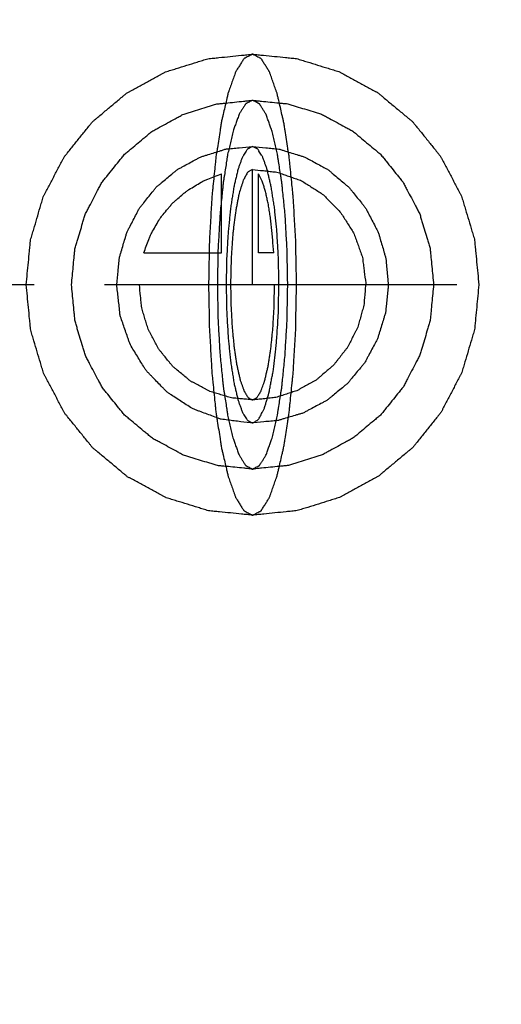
# Model space of a CAD drawing. Header units: millimetres. Extents: x 378 to 622, y 380 to 620.
# Tile 4 of 6: x 514 to 547, y 449 to 517. Entities that reach past the tile are written whole.
import ezdxf

# ---------------------------------------------------------------- set-up
doc = ezdxf.new("R2010")
doc.units = ezdxf.units.MM
doc.header["$LTSCALE"] = 65.185185
doc.linetypes.add('CENTER', pattern=[0.6, 0.375, -0.075, 0.075, -0.075])
doc.linetypes.add('HIDDEN', pattern=[0.2, 0.1, -0.1])
for name, color, linetype in [('ACHSEN_S', 7, 'CONTINUOUS'), ('FASEN', 7, 'CONTINUOUS'), ('KOERPER', 7, 'CONTINUOUS'), ('KONST.EL_MIT_GEO', 7, 'CONTINUOUS'), ('KURVEN', 7, 'CONTINUOUS')]:
    doc.layers.add(name, color=color, linetype=linetype)

msp = doc.modelspace()

# ---------------------------------------------------------------- linework, layer by layer
at = {"layer": 'ACHSEN_S', "color": 2, "linetype": 'CENTER'}
msp.add_line((622.283, 498.575), (377.985, 498.575), dxfattribs=at)
at = {"layer": 'FASEN', "color": 8, "linetype": 'HIDDEN'}
for points, knots in [([(528.936, 408.575), (523.162, 408.575), (511.573, 409.737), (494.89, 414.899), (479.512, 423.277), (466.041, 434.548), (454.99, 448.276), (446.781, 463.933), (441.727, 480.916), (440.021, 498.575), (441.727, 516.234), (446.781, 533.217), (454.99, 548.874), (466.041, 562.602), (479.512, 573.873), (494.89, 582.251), (511.573, 587.413), (523.162, 588.575), (528.936, 588.575)], [0, 0, 0, 0, 0.061933, 0.123948, 0.186127, 0.248515, 0.311129, 0.373952, 0.436933, 0.5, 0.563067, 0.626048, 0.688871, 0.751485, 0.813873, 0.876052, 0.938067, 1, 1, 1, 1]), ([(529.891, 411.462), (524.302, 411.462), (513.084, 412.587), (496.936, 417.583), (482.052, 425.692), (469.013, 436.602), (458.315, 449.89), (450.37, 465.044), (445.479, 481.482), (443.827, 498.575), (445.479, 515.668), (450.37, 532.106), (458.315, 547.26), (469.013, 560.548), (482.052, 571.458), (496.936, 579.567), (513.084, 584.563), (524.302, 585.688), (529.891, 585.688)], [0, 0, 0, 0, 0.061933, 0.123948, 0.186127, 0.248515, 0.311129, 0.373952, 0.436933, 0.5, 0.563067, 0.626048, 0.688871, 0.751485, 0.813873, 0.876052, 0.938067, 1, 1, 1, 1]), ([(529.891, 585.688), (535.48, 585.688), (546.697, 584.563), (562.845, 579.567), (577.729, 571.458), (590.769, 560.548), (601.466, 547.26), (609.411, 532.106), (614.302, 515.668), (615.954, 498.575), (614.302, 481.482), (609.411, 465.044), (601.466, 449.89), (590.769, 436.602), (577.729, 425.692), (562.845, 417.583), (546.697, 412.587), (535.48, 411.462), (529.891, 411.462)], [0, 0, 0, 0, 0.061933, 0.123948, 0.186127, 0.248515, 0.311129, 0.373952, 0.436933, 0.5, 0.563067, 0.626048, 0.688871, 0.751485, 0.813873, 0.876052, 0.938067, 1, 1, 1, 1]), ([(603.12, 498.575), (603.12, 503.449), (602.177, 513.216), (597.988, 527.289), (591.184, 540.267), (582.024, 551.646), (570.857, 560.989), (558.112, 567.934), (544.279, 572.212), (529.891, 573.656), (515.502, 572.212), (501.669, 567.934), (488.924, 560.989), (477.757, 551.646), (468.597, 540.267), (461.793, 527.289), (457.604, 513.216), (456.661, 503.449), (456.661, 498.575)], [0, 0, 0, 0, 0.063069, 0.126048, 0.188871, 0.251485, 0.313873, 0.376052, 0.43807, 0.5, 0.56193, 0.623948, 0.686127, 0.748515, 0.811129, 0.873952, 0.936931, 1, 1, 1, 1]), ([(601.947, 498.575), (601.947, 503.384), (601.018, 513.02), (596.885, 526.904), (590.172, 539.708), (581.134, 550.935), (570.118, 560.152), (557.542, 567.004), (543.899, 571.224), (534.422, 572.175), (529.7, 572.175)], [0, 0, 0, 0, 0.126138, 0.252095, 0.377742, 0.50297, 0.627747, 0.752104, 0.876139, 1, 1, 1, 1]), ([(456.661, 498.575), (456.661, 493.701), (457.604, 483.934), (461.793, 469.861), (468.597, 456.883), (477.757, 445.504), (488.924, 436.161), (501.669, 429.216), (515.502, 424.938), (529.891, 423.494), (544.279, 424.938), (558.112, 429.216), (570.857, 436.161), (582.024, 445.504), (591.184, 456.883), (597.988, 469.861), (602.177, 483.934), (603.12, 493.701), (603.12, 498.575)], [0, 0, 0, 0, 0.063069, 0.126048, 0.188871, 0.251485, 0.313873, 0.376052, 0.43807, 0.5, 0.56193, 0.623948, 0.686127, 0.748515, 0.811129, 0.873952, 0.936931, 1, 1, 1, 1]), ([(529.7, 424.975), (534.422, 424.975), (543.899, 425.926), (557.542, 430.146), (570.118, 436.998), (581.134, 446.215), (590.172, 457.442), (596.885, 470.246), (601.018, 484.13), (601.947, 493.766), (601.947, 498.575)], [0, 0, 0, 0, 0.123861, 0.247896, 0.372253, 0.49703, 0.622258, 0.747905, 0.873862, 1, 1, 1, 1])]:
    msp.add_open_spline(points, degree=3, knots=knots, dxfattribs=at)
at = {"layer": 'KOERPER', "color": 7, "linetype": 'Continuous'}
for radius, start, end in [(113.3, 103.95564, 76.04436), (113, 104.00202, 75.99798)]:
    msp.add_arc((496.319, 498.575), radius, start, end, dxfattribs=at)
at = {"layer": 'KONST.EL_MIT_GEO', "color": 8, "linetype": 'HIDDEN'}
for radius in [113, 110.657]:
    msp.add_circle((496.319, 498.575), radius, dxfattribs=at)
at = {"layer": 'KONST.EL_MIT_GEO', "color": 7, "linetype": 'Continuous'}
for radius in [109.311, 106.857, 92.9, 91.15, 88.807]:
    msp.add_circle((496.319, 498.575), radius, dxfattribs=at)
at = {"layer": 'KONST.EL_MIT_GEO', "color": 8, "linetype": 'HIDDEN'}
for points, knots in [([(499.197, 590.921), (505.274, 590.932), (517.46, 589.781), (535.041, 584.578), (551.295, 576.077), (565.587, 564.577), (577.356, 550.501), (586.129, 534.381), (591.543, 516.842), (593.373, 498.575), (591.543, 480.308), (586.129, 462.769), (577.356, 446.649), (565.587, 432.573), (551.295, 421.073), (535.041, 412.572), (517.46, 407.369), (505.274, 406.218), (499.197, 406.229)], [0, 0, 0, 0, 0.062494, 0.124978, 0.187462, 0.249951, 0.312448, 0.374957, 0.437476, 0.5, 0.562524, 0.625043, 0.687552, 0.750049, 0.812538, 0.875022, 0.937506, 1, 1, 1, 1]), ([(528.659, 583.821), (537.521, 580.861), (554.451, 572.159), (574.592, 552.041), (587.588, 526.677), (592.064, 498.528), (587.558, 470.384), (574.536, 445.033), (554.375, 424.935), (537.436, 416.251), (528.571, 413.3)], [0, 0, 0, 0, 0.125, 0.249994, 0.374993, 0.5, 0.625007, 0.750006, 0.875, 1, 1, 1, 1])]:
    msp.add_open_spline(points, degree=3, knots=knots, dxfattribs=at)
at = {"layer": 'KONST.EL_MIT_GEO', "color": 7, "linetype": 'Continuous'}
for points, knots in [([(571.072, 498.575), (571.072, 503.423), (570.095, 513.147), (565.759, 527.127), (558.738, 539.975), (549.325, 551.185), (537.902, 560.337), (524.922, 567.101), (510.89, 571.246), (501.168, 572.175), (496.319, 572.175)], [0, 0, 0, 0, 0.125004, 0.249996, 0.374991, 0.499983, 0.624977, 0.749977, 0.874981, 1, 1, 1, 1]), ([(496.319, 424.975), (501.168, 424.975), (510.89, 425.904), (524.922, 430.049), (537.902, 436.813), (549.325, 445.965), (558.738, 457.175), (565.759, 470.023), (570.095, 484.003), (571.072, 493.727), (571.072, 498.575)], [0, 0, 0, 0, 0.125019, 0.250023, 0.375023, 0.500017, 0.625009, 0.750004, 0.874996, 1, 1, 1, 1])]:
    msp.add_open_spline(points, degree=3, knots=knots, dxfattribs=at)
at = {"layer": 'KURVEN', "color": 40, "linetype": 'Continuous'}
for p, q in [((529.891, 498.575), (529.891, 506.575)), ((527.731, 500.775), (527.731, 506.267)), ((530.31, 500.775), (530.31, 506.267)), ((522.34, 500.775), (527.731, 500.775)), ((531.358, 500.775), (530.31, 500.775)), ((532.943, 498.575), (520.467, 498.575))]:
    msp.add_line(p, q, dxfattribs=at)
for points, knots in [([(514.185, 498.575), (514.209, 498.834), (514.259, 499.352), (514.334, 500.129), (514.398, 500.776), (514.438, 501.23), (514.468, 501.488), (514.473, 501.685), (514.542, 501.869), (514.611, 502.119), (514.743, 502.554), (514.926, 503.178), (515.112, 503.8), (515.239, 504.237), (515.317, 504.484), (515.36, 504.676), (515.462, 504.843), (515.578, 505.075), (515.79, 505.476), (516.088, 506.051), (516.39, 506.625), (516.597, 507.028), (516.721, 507.256), (516.799, 507.435), (516.935, 507.582), (517.095, 507.789), (517.386, 508.146), (517.796, 508.66), (518.209, 509.17), (518.495, 509.531), (518.663, 509.733), (518.778, 509.897), (518.935, 510.01), (519.129, 510.179), (519.476, 510.466), (519.969, 510.88), (520.463, 511.292), (520.807, 511.583), (521.007, 511.744), (521.147, 511.88), (521.324, 511.961), (521.546, 512.087), (521.942, 512.3), (522.504, 512.609), (523.067, 512.915), (523.46, 513.133), (523.687, 513.251), (523.851, 513.356), (524.039, 513.401), (524.282, 513.481), (524.71, 513.612), (525.32, 513.804), (525.932, 513.992), (526.358, 514.128), (526.604, 514.199), (526.783, 514.27), (526.981, 514.276), (527.238, 514.307), (527.692, 514.35), (528.338, 514.418), (528.985, 514.482), (529.438, 514.531), (529.696, 514.552), (529.892, 514.586), (530.081, 514.553), (530.336, 514.532), (530.78, 514.485), (531.416, 514.423), (532.051, 514.358), (532.497, 514.316), (532.75, 514.287), (532.943, 514.281), (533.124, 514.211), (533.369, 514.14), (533.797, 514.006), (534.409, 513.82), (535.019, 513.63), (535.448, 513.501), (535.691, 513.421), (535.88, 513.378), (536.044, 513.273), (536.271, 513.155), (536.665, 512.939), (537.229, 512.635), (537.792, 512.328), (538.188, 512.117), (538.412, 511.991), (538.587, 511.912), (538.732, 511.773), (538.935, 511.61), (539.286, 511.314), (539.79, 510.896), (540.291, 510.475), (540.646, 510.183), (540.843, 510.013), (541.005, 509.896), (541.116, 509.736), (541.281, 509.538), (541.563, 509.184), (541.97, 508.683), (542.374, 508.179), (542.66, 507.829), (542.818, 507.625), (542.951, 507.482), (543.03, 507.302), (543.155, 507.075), (543.363, 506.672), (543.667, 506.1), (543.967, 505.526), (544.181, 505.126), (544.297, 504.895), (544.4, 504.728), (544.444, 504.536), (544.523, 504.289), (544.651, 503.852), (544.839, 503.231), (545.024, 502.608), (545.158, 502.173), (545.228, 501.923), (545.297, 501.741), (545.303, 501.539), (545.333, 501.277), (545.376, 500.815), (545.442, 500.156), (545.519, 499.366), (545.571, 498.839), (545.597, 498.575)], [0, 0, 0, 0, 0.015625, 0.03125, 0.046875, 0.054688, 0.058594, 0.0625, 0.066406, 0.070312, 0.078125, 0.09375, 0.109375, 0.117188, 0.121094, 0.125, 0.128906, 0.132812, 0.140625, 0.15625, 0.171875, 0.179688, 0.183594, 0.1875, 0.191406, 0.195312, 0.203125, 0.21875, 0.234375, 0.242188, 0.246094, 0.25, 0.253906, 0.257812, 0.265625, 0.28125, 0.296875, 0.304688, 0.308594, 0.3125, 0.316406, 0.320312, 0.328125, 0.34375, 0.359375, 0.367188, 0.371094, 0.375, 0.378906, 0.382812, 0.390625, 0.40625, 0.421875, 0.429688, 0.433594, 0.4375, 0.441406, 0.445312, 0.453125, 0.46875, 0.484375, 0.492188, 0.496094, 0.5, 0.503906, 0.507812, 0.515625, 0.53125, 0.546875, 0.554688, 0.558594, 0.5625, 0.566406, 0.570312, 0.578125, 0.59375, 0.609375, 0.617188, 0.621094, 0.625, 0.628906, 0.632812, 0.640625, 0.65625, 0.671875, 0.679688, 0.683594, 0.6875, 0.691406, 0.695312, 0.703125, 0.71875, 0.734375, 0.742188, 0.746094, 0.75, 0.753906, 0.757812, 0.765625, 0.78125, 0.796875, 0.804688, 0.808594, 0.8125, 0.816406, 0.820312, 0.828125, 0.84375, 0.859375, 0.867188, 0.871094, 0.875, 0.878906, 0.882812, 0.890625, 0.90625, 0.921875, 0.929688, 0.933594, 0.9375, 0.941406, 0.945312, 0.953125, 0.96875, 0.984375, 1, 1, 1, 1]), ([(532.943, 498.575), (532.934, 499.093), (532.921, 499.871), (532.898, 500.904), (532.894, 501.691), (532.84, 502.428), (532.8, 503.178), (532.764, 503.801), (532.734, 504.296), (532.717, 504.68), (532.677, 505.015), (532.632, 505.478), (532.573, 506.05), (532.516, 506.627), (532.467, 507.082), (532.437, 507.44), (532.384, 507.734), (532.322, 508.148), (532.241, 508.659), (532.161, 509.171), (532.106, 509.531), (532.073, 509.733), (532.051, 509.897), (532.02, 510.01), (531.982, 510.179), (531.915, 510.466), (531.819, 510.88), (531.723, 511.292), (531.656, 511.583), (531.617, 511.744), (531.59, 511.88), (531.556, 511.961), (531.512, 512.087), (531.436, 512.3), (531.326, 512.609), (531.217, 512.915), (531.14, 513.133), (531.096, 513.251), (531.065, 513.356), (531.028, 513.401), (530.981, 513.481), (530.897, 513.612), (530.779, 513.804), (530.66, 513.992), (530.577, 514.128), (530.529, 514.199), (530.495, 514.27), (530.456, 514.276), (530.406, 514.307), (530.318, 514.35), (530.192, 514.418), (530.067, 514.482), (529.979, 514.531), (529.928, 514.552), (529.89, 514.586), (529.854, 514.553), (529.804, 514.532), (529.718, 514.485), (529.594, 514.423), (529.471, 514.358), (529.384, 514.316), (529.335, 514.287), (529.297, 514.281), (529.262, 514.211), (529.214, 514.14), (529.131, 514.006), (529.012, 513.82), (528.894, 513.63), (528.81, 513.501), (528.763, 513.421), (528.726, 513.378), (528.694, 513.273), (528.65, 513.155), (528.574, 512.939), (528.464, 512.635), (528.355, 512.328), (528.278, 512.117), (528.234, 511.991), (528.2, 511.912), (528.172, 511.773), (528.132, 511.61), (528.064, 511.314), (527.967, 510.895), (527.868, 510.478), (527.791, 510.137), (527.729, 509.903), (527.685, 509.583), (527.621, 509.187), (527.543, 508.681), (527.463, 508.181), (527.402, 507.774), (527.35, 507.488), (527.319, 507.129), (527.271, 506.675), (527.213, 506.099), (527.154, 505.528), (527.108, 505.066), (527.068, 504.732), (527.051, 504.348), (527.021, 503.854), (526.985, 503.231), (526.944, 502.481), (526.89, 501.75), (526.885, 500.944), (526.861, 499.895), (526.848, 499.102), (526.838, 498.575)], [0, 0, 0, 0, 0.03125, 0.046875, 0.0625, 0.078125, 0.09375, 0.109375, 0.117188, 0.125, 0.132812, 0.140625, 0.15625, 0.171875, 0.179688, 0.1875, 0.195312, 0.203125, 0.21875, 0.234375, 0.242188, 0.246094, 0.25, 0.253906, 0.257812, 0.265625, 0.28125, 0.296875, 0.304688, 0.308594, 0.3125, 0.316406, 0.320312, 0.328125, 0.34375, 0.359375, 0.367188, 0.371094, 0.375, 0.378906, 0.382812, 0.390625, 0.40625, 0.421875, 0.429688, 0.433594, 0.4375, 0.441406, 0.445312, 0.453125, 0.46875, 0.484375, 0.492188, 0.496094, 0.5, 0.503906, 0.507812, 0.515625, 0.53125, 0.546875, 0.554688, 0.558594, 0.5625, 0.566406, 0.570312, 0.578125, 0.59375, 0.609375, 0.617188, 0.621094, 0.625, 0.628906, 0.632812, 0.640625, 0.65625, 0.671875, 0.679688, 0.683594, 0.6875, 0.691406, 0.695312, 0.703125, 0.71875, 0.734375, 0.742188, 0.75, 0.757812, 0.765625, 0.78125, 0.796875, 0.804688, 0.8125, 0.820312, 0.828125, 0.84375, 0.859375, 0.867188, 0.875, 0.882812, 0.890625, 0.90625, 0.921875, 0.9375, 0.953125, 0.96875, 1, 1, 1, 1]), ([(517.326, 498.575), (517.366, 498.989), (517.425, 499.611), (517.496, 500.336), (517.529, 500.699), (517.552, 500.905), (517.557, 501.063), (517.612, 501.21), (517.667, 501.41), (517.773, 501.759), (517.919, 502.257), (518.068, 502.755), (518.169, 503.104), (518.232, 503.302), (518.266, 503.456), (518.348, 503.59), (518.44, 503.775), (518.61, 504.096), (518.849, 504.556), (519.09, 505.015), (519.256, 505.337), (519.355, 505.519), (519.417, 505.663), (519.526, 505.78), (519.654, 505.946), (519.887, 506.232), (520.215, 506.643), (520.545, 507.051), (520.774, 507.34), (520.909, 507.501), (521, 507.633), (521.126, 507.723), (521.281, 507.858), (521.559, 508.088), (521.953, 508.419), (522.349, 508.748), (522.624, 508.981), (522.784, 509.111), (522.896, 509.219), (523.037, 509.283), (523.215, 509.385), (523.532, 509.555), (523.981, 509.802), (524.432, 510.047), (524.746, 510.221), (524.928, 510.316), (525.059, 510.4), (525.209, 510.436), (525.403, 510.5), (525.746, 510.604), (526.234, 510.758), (526.723, 510.908), (527.065, 511.017), (527.261, 511.075), (527.405, 511.131), (527.563, 511.136), (527.769, 511.161), (528.132, 511.195), (528.649, 511.249), (529.166, 511.3), (529.528, 511.34), (529.735, 511.357), (529.891, 511.384), (530.043, 511.357), (530.247, 511.341), (530.602, 511.303), (531.111, 511.254), (531.619, 511.201), (531.975, 511.168), (532.178, 511.144), (532.333, 511.14), (532.477, 511.084), (532.674, 511.027), (533.016, 510.92), (533.505, 510.771), (533.994, 510.619), (534.337, 510.516), (534.531, 510.452), (534.682, 510.417), (534.813, 510.334), (534.995, 510.239), (535.31, 510.066), (535.762, 509.823), (536.212, 509.578), (536.529, 509.409), (536.707, 509.308), (536.848, 509.244), (536.963, 509.134), (537.126, 509.003), (537.407, 508.766), (537.81, 508.432), (538.211, 508.095), (538.495, 507.862), (538.653, 507.725), (538.782, 507.632), (538.871, 507.504), (539.003, 507.345), (539.228, 507.062), (539.554, 506.661), (539.877, 506.258), (540.106, 505.978), (540.233, 505.815), (540.339, 505.7), (540.402, 505.557), (540.502, 505.375), (540.669, 505.053), (540.912, 504.595), (541.152, 504.136), (541.323, 503.816), (541.416, 503.631), (541.498, 503.497), (541.533, 503.344), (541.596, 503.146), (541.699, 502.797), (541.85, 502.3), (541.997, 501.802), (542.104, 501.454), (542.16, 501.254), (542.216, 501.108), (542.221, 500.946), (542.245, 500.736), (542.279, 500.367), (542.353, 499.629), (542.414, 498.997), (542.455, 498.575)], [0, 0, 0, 0, 0.03125, 0.046875, 0.054688, 0.058594, 0.0625, 0.066406, 0.070312, 0.078125, 0.09375, 0.109375, 0.117188, 0.121094, 0.125, 0.128906, 0.132812, 0.140625, 0.15625, 0.171875, 0.179688, 0.183594, 0.1875, 0.191406, 0.195312, 0.203125, 0.21875, 0.234375, 0.242188, 0.246094, 0.25, 0.253906, 0.257812, 0.265625, 0.28125, 0.296875, 0.304688, 0.308594, 0.3125, 0.316406, 0.320312, 0.328125, 0.34375, 0.359375, 0.367188, 0.371094, 0.375, 0.378906, 0.382812, 0.390625, 0.40625, 0.421875, 0.429688, 0.433594, 0.4375, 0.441406, 0.445312, 0.453125, 0.46875, 0.484375, 0.492188, 0.496094, 0.5, 0.503906, 0.507812, 0.515625, 0.53125, 0.546875, 0.554688, 0.558594, 0.5625, 0.566406, 0.570312, 0.578125, 0.59375, 0.609375, 0.617188, 0.621094, 0.625, 0.628906, 0.632812, 0.640625, 0.65625, 0.671875, 0.679688, 0.683594, 0.6875, 0.691406, 0.695312, 0.703125, 0.71875, 0.734375, 0.742188, 0.746094, 0.75, 0.753906, 0.757812, 0.765625, 0.78125, 0.796875, 0.804688, 0.808594, 0.8125, 0.816406, 0.820312, 0.828125, 0.84375, 0.859375, 0.867188, 0.871094, 0.875, 0.878906, 0.882812, 0.890625, 0.90625, 0.921875, 0.929688, 0.933594, 0.9375, 0.941406, 0.945312, 0.953125, 0.96875, 1, 1, 1, 1]), ([(532.333, 498.575), (532.325, 498.989), (532.315, 499.612), (532.296, 500.438), (532.293, 501.068), (532.25, 501.657), (532.218, 502.258), (532.181, 502.851), (532.155, 503.466), (532.091, 504.001), (532.037, 504.556), (531.99, 505.016), (531.952, 505.38), (531.928, 505.667), (531.886, 505.902), (531.836, 506.234), (531.771, 506.641), (531.708, 507.054), (531.655, 507.376), (531.62, 507.64), (531.571, 507.821), (531.51, 508.091), (531.433, 508.417), (531.357, 508.751), (531.295, 509.01), (531.251, 509.226), (531.196, 509.355), (531.127, 509.558), (531.039, 509.8), (530.952, 510.05), (530.881, 510.24), (530.83, 510.408), (530.772, 510.479), (530.696, 510.608), (530.601, 510.757), (530.506, 510.909), (530.44, 511.017), (530.402, 511.075), (530.374, 511.131), (530.343, 511.136), (530.303, 511.161), (530.232, 511.195), (530.132, 511.249), (530.031, 511.3), (529.961, 511.34), (529.921, 511.357), (529.89, 511.384), (529.861, 511.357), (529.821, 511.341), (529.752, 511.303), (529.653, 511.254), (529.555, 511.201), (529.485, 511.168), (529.446, 511.144), (529.416, 511.14), (529.388, 511.084), (529.35, 511.027), (529.283, 510.92), (529.188, 510.77), (529.093, 510.622), (529.017, 510.495), (528.959, 510.425), (528.908, 510.258), (528.837, 510.07), (528.75, 509.821), (528.661, 509.581), (528.592, 509.379), (528.537, 509.252), (528.492, 509.031), (528.429, 508.769), (528.351, 508.43), (528.273, 508.098), (528.211, 507.824), (528.161, 507.637), (528.126, 507.382), (528.075, 507.065), (528.013, 506.66), (527.949, 506.26), (527.9, 505.934), (527.858, 505.705), (527.834, 505.418), (527.795, 505.055), (527.748, 504.595), (527.694, 504.041), (527.63, 503.508), (527.603, 502.893), (527.565, 502.301), (527.533, 501.699), (527.49, 501.115), (527.486, 500.47), (527.467, 499.631), (527.456, 498.997), (527.448, 498.575)], [0, 0, 0, 0, 0.03125, 0.046875, 0.0625, 0.078125, 0.09375, 0.109375, 0.125, 0.140625, 0.15625, 0.171875, 0.179688, 0.1875, 0.195312, 0.203125, 0.21875, 0.234375, 0.242188, 0.25, 0.257812, 0.265625, 0.28125, 0.296875, 0.304688, 0.3125, 0.320312, 0.328125, 0.34375, 0.359375, 0.367188, 0.375, 0.382812, 0.390625, 0.40625, 0.421875, 0.429688, 0.433594, 0.4375, 0.441406, 0.445312, 0.453125, 0.46875, 0.484375, 0.492188, 0.496094, 0.5, 0.503906, 0.507812, 0.515625, 0.53125, 0.546875, 0.554688, 0.558594, 0.5625, 0.566406, 0.570312, 0.578125, 0.59375, 0.609375, 0.617188, 0.625, 0.632812, 0.640625, 0.65625, 0.671875, 0.679688, 0.6875, 0.695312, 0.703125, 0.71875, 0.734375, 0.742188, 0.75, 0.757812, 0.765625, 0.78125, 0.796875, 0.804688, 0.8125, 0.820312, 0.828125, 0.84375, 0.859375, 0.875, 0.890625, 0.90625, 0.921875, 0.9375, 0.953125, 0.96875, 1, 1, 1, 1]), ([(520.467, 498.575), (520.497, 498.886), (520.543, 499.352), (520.592, 499.896), (520.627, 500.206), (520.634, 500.442), (520.716, 500.663), (520.799, 500.963), (520.913, 501.336), (521.021, 501.711), (521.115, 502.008), (521.166, 502.238), (521.289, 502.439), (521.428, 502.717), (521.611, 503.06), (521.788, 503.406), (521.937, 503.679), (522.03, 503.894), (522.193, 504.07), (522.385, 504.319), (522.635, 504.625), (522.88, 504.934), (523.081, 505.176), (523.219, 505.374), (523.407, 505.509), (523.64, 505.712), (523.938, 505.957), (524.233, 506.207), (524.472, 506.401), (524.641, 506.563), (524.853, 506.66), (525.12, 506.812), (525.459, 506.994), (525.796, 507.181), (526.068, 507.324), (526.264, 507.45), (526.49, 507.503), (526.781, 507.6), (527.149, 507.71), (527.514, 507.828), (527.809, 507.914), (528.024, 507.998), (528.262, 508.006), (528.571, 508.043), (529.115, 508.095), (529.58, 508.143), (529.891, 508.175)], [0, 0, 0, 0, 0.0625, 0.09375, 0.109375, 0.125, 0.140625, 0.15625, 0.1875, 0.21875, 0.234375, 0.25, 0.265625, 0.28125, 0.3125, 0.34375, 0.359375, 0.375, 0.390625, 0.40625, 0.4375, 0.46875, 0.484375, 0.5, 0.515625, 0.53125, 0.5625, 0.59375, 0.609375, 0.625, 0.640625, 0.65625, 0.6875, 0.71875, 0.734375, 0.75, 0.765625, 0.78125, 0.8125, 0.84375, 0.859375, 0.875, 0.890625, 0.90625, 0.9375, 1, 1, 1, 1]), ([(529.891, 508.175), (529.831, 508.145), (529.742, 508.097), (529.638, 508.047), (529.579, 508.012), (529.534, 508.006), (529.491, 507.919), (529.433, 507.833), (529.361, 507.714), (529.288, 507.601), (529.23, 507.504), (529.185, 507.45), (529.148, 507.324), (529.095, 507.181), (529.029, 506.994), (528.963, 506.813), (528.911, 506.66), (528.87, 506.564), (528.837, 506.398), (528.789, 506.201), (528.731, 505.945), (528.672, 505.695), (528.626, 505.489), (528.589, 505.348), (528.563, 505.156), (528.525, 504.917), (528.478, 504.613), (528.43, 504.312), (528.394, 504.067), (528.363, 503.896), (528.344, 503.675), (528.315, 503.397), (528.279, 503.045), (528.238, 502.622), (528.19, 502.21), (528.17, 501.751), (528.143, 501.306), (528.119, 500.853), (528.088, 500.414), (528.085, 499.93), (528.073, 499.301), (528.048, 498.502), (528.083, 497.579), (528.085, 496.639), (528.142, 495.885), (528.178, 495.282), (528.2, 494.811), (528.248, 494.416), (528.289, 494), (528.334, 493.594), (528.371, 493.166), (528.435, 492.817), (528.492, 492.447), (528.541, 492.141), (528.58, 491.902), (528.607, 491.706), (528.644, 491.572), (528.69, 491.372), (528.748, 491.13), (528.806, 490.883), (528.853, 490.692), (528.886, 490.532), (528.928, 490.435), (528.981, 490.284), (529.049, 490.103), (529.116, 489.916), (529.17, 489.775), (529.21, 489.649), (529.253, 489.6), (529.31, 489.507), (529.382, 489.402), (529.453, 489.289), (529.511, 489.208), (529.553, 489.126), (529.6, 489.122), (529.66, 489.089), (529.767, 489.045), (529.858, 489.003), (529.919, 488.976)], [0, 0, 0, 0, 0.03125, 0.046875, 0.054688, 0.0625, 0.070312, 0.078125, 0.09375, 0.109375, 0.117188, 0.125, 0.132812, 0.140625, 0.15625, 0.171875, 0.179688, 0.1875, 0.195312, 0.203125, 0.21875, 0.234375, 0.242188, 0.25, 0.257812, 0.265625, 0.28125, 0.296875, 0.304688, 0.3125, 0.320312, 0.328125, 0.34375, 0.359375, 0.375, 0.390625, 0.40625, 0.421875, 0.4375, 0.453125, 0.46875, 0.5, 0.53125, 0.5625, 0.59375, 0.609375, 0.625, 0.640625, 0.65625, 0.671875, 0.6875, 0.703125, 0.71875, 0.734375, 0.742188, 0.75, 0.757812, 0.765625, 0.78125, 0.796875, 0.804688, 0.8125, 0.820312, 0.828125, 0.84375, 0.859375, 0.867188, 0.875, 0.882812, 0.890625, 0.90625, 0.921875, 0.929688, 0.9375, 0.945312, 0.953125, 0.96875, 1, 1, 1, 1]), ([(529.891, 508.175), (530.196, 508.145), (530.653, 508.097), (531.187, 508.047), (531.492, 508.012), (531.722, 508.006), (531.944, 507.919), (532.244, 507.833), (532.616, 507.714), (532.991, 507.601), (533.287, 507.504), (533.518, 507.45), (533.713, 507.324), (533.986, 507.181), (534.322, 506.994), (534.661, 506.813), (534.929, 506.66), (535.139, 506.564), (535.312, 506.398), (535.555, 506.201), (535.854, 505.945), (536.158, 505.695), (536.394, 505.489), (536.587, 505.348), (536.72, 505.156), (536.918, 504.917), (537.157, 504.613), (537.402, 504.312), (537.592, 504.067), (537.75, 503.896), (537.846, 503.675), (537.997, 503.397), (538.176, 503.044), (538.362, 502.694), (538.503, 502.412), (538.628, 502.206), (538.678, 501.977), (538.771, 501.679), (538.877, 501.304), (538.99, 500.931), (539.072, 500.63), (539.154, 500.41), (539.159, 500.168), (539.193, 499.854), (539.226, 499.457), (539.266, 499.062), (539.289, 498.746), (539.327, 498.507), (539.286, 498.275), (539.26, 497.964), (539.216, 497.576), (539.18, 497.188), (539.142, 496.878), (539.135, 496.643), (539.049, 496.417), (538.961, 496.113), (538.842, 495.735), (538.729, 495.354), (538.632, 495.053), (538.577, 494.818), (538.452, 494.62), (538.31, 494.343), (538.124, 494.002), (537.943, 493.658), (537.792, 493.386), (537.696, 493.172), (537.532, 492.998), (537.336, 492.751), (537.083, 492.448), (536.835, 492.141), (536.632, 491.902), (536.492, 491.706), (536.303, 491.572), (536.067, 491.372), (535.766, 491.13), (535.47, 490.883), (535.228, 490.692), (535.059, 490.532), (534.841, 490.435), (534.568, 490.284), (534.22, 490.103), (533.875, 489.916), (533.597, 489.775), (533.394, 489.649), (533.168, 489.6), (532.876, 489.507), (532.507, 489.402), (532.14, 489.289), (531.844, 489.208), (531.628, 489.126), (531.388, 489.122), (531.076, 489.089), (530.526, 489.045), (530.056, 489.003), (529.743, 488.976)], [0, 0, 0, 0, 0.03125, 0.046875, 0.054688, 0.0625, 0.070312, 0.078125, 0.09375, 0.109375, 0.117188, 0.125, 0.132812, 0.140625, 0.15625, 0.171875, 0.179688, 0.1875, 0.195312, 0.203125, 0.21875, 0.234375, 0.242188, 0.25, 0.257812, 0.265625, 0.28125, 0.296875, 0.304688, 0.3125, 0.320312, 0.328125, 0.34375, 0.359375, 0.367188, 0.375, 0.382812, 0.390625, 0.40625, 0.421875, 0.429688, 0.4375, 0.445312, 0.453125, 0.46875, 0.484375, 0.492188, 0.5, 0.507812, 0.515625, 0.53125, 0.546875, 0.554688, 0.5625, 0.570312, 0.578125, 0.59375, 0.609375, 0.617188, 0.625, 0.632812, 0.640625, 0.65625, 0.671875, 0.679688, 0.6875, 0.695312, 0.703125, 0.71875, 0.734375, 0.742188, 0.75, 0.757812, 0.765625, 0.78125, 0.796875, 0.804688, 0.8125, 0.820312, 0.828125, 0.84375, 0.859375, 0.867188, 0.875, 0.882812, 0.890625, 0.90625, 0.921875, 0.929688, 0.9375, 0.945312, 0.953125, 0.96875, 1, 1, 1, 1]), ([(531.722, 498.575), (531.716, 498.886), (531.702, 499.504), (531.697, 500.45), (531.644, 501.187), (531.609, 501.782), (531.589, 502.243), (531.541, 502.644), (531.501, 503.062), (531.457, 503.47), (531.421, 503.9), (531.357, 504.253), (531.301, 504.626), (531.253, 504.934), (531.214, 505.176), (531.187, 505.374), (531.151, 505.509), (531.105, 505.712), (531.048, 505.957), (530.99, 506.207), (530.944, 506.401), (530.911, 506.563), (530.87, 506.66), (530.818, 506.812), (530.752, 506.994), (530.687, 507.181), (530.634, 507.324), (530.595, 507.45), (530.551, 507.503), (530.495, 507.6), (530.423, 507.71), (530.352, 507.828), (530.295, 507.914), (530.253, 507.998), (530.207, 508.006), (530.147, 508.043), (530.041, 508.095), (529.951, 508.143), (529.891, 508.175)], [0, 0, 0, 0, 0.0625, 0.125, 0.1875, 0.21875, 0.25, 0.28125, 0.3125, 0.34375, 0.375, 0.40625, 0.4375, 0.46875, 0.484375, 0.5, 0.515625, 0.53125, 0.5625, 0.59375, 0.609375, 0.625, 0.640625, 0.65625, 0.6875, 0.71875, 0.734375, 0.75, 0.765625, 0.78125, 0.8125, 0.84375, 0.859375, 0.875, 0.890625, 0.90625, 0.9375, 1, 1, 1, 1]), ([(529.891, 506.575), (529.842, 506.547), (529.769, 506.504), (529.672, 506.45), (529.611, 506.408), (529.562, 506.395), (529.516, 506.305), (529.457, 506.202), (529.387, 506.073), (529.328, 505.969), (529.281, 505.882), (529.233, 505.807), (529.183, 505.625), (529.12, 505.428), (529.037, 505.154), (528.951, 504.908), (528.883, 504.525), (528.829, 504.257), (528.777, 503.98), (528.702, 503.631), (528.639, 503.064), (528.572, 502.521), (528.516, 502.088), (528.488, 501.595), (528.452, 501.12), (528.424, 500.697), (528.406, 500.459), (528.4, 500.061), (528.383, 499.482), (528.371, 498.961), (528.364, 498.701)], [0, 0, 0, 0, 0.0625, 0.09375, 0.125, 0.140625, 0.15625, 0.1875, 0.21875, 0.25, 0.265625, 0.28125, 0.3125, 0.34375, 0.375, 0.4375, 0.46875, 0.5, 0.53125, 0.5625, 0.625, 0.6875, 0.71875, 0.75, 0.8125, 0.84375, 0.859375, 0.875, 0.9375, 1, 1, 1, 1]), ([(529.891, 506.575), (530.14, 506.547), (530.515, 506.504), (531.015, 506.45), (531.326, 506.408), (531.578, 506.395), (531.819, 506.305), (532.121, 506.202), (532.483, 506.073), (532.785, 505.969), (533.025, 505.882), (533.272, 505.807), (533.532, 505.625), (533.856, 505.428), (534.28, 505.154), (534.723, 504.908), (535.075, 504.525), (535.352, 504.257), (535.621, 503.98), (536.004, 503.631), (536.259, 503.176), (536.541, 502.742), (536.743, 502.412), (536.93, 502.144), (537.006, 501.9), (537.095, 501.66), (537.202, 501.359), (537.333, 500.999), (537.438, 500.697), (537.53, 500.459), (537.548, 500.194), (537.596, 499.871), (537.659, 499.35), (537.71, 498.961), (537.743, 498.701)], [0, 0, 0, 0, 0.0625, 0.09375, 0.125, 0.140625, 0.15625, 0.1875, 0.21875, 0.25, 0.265625, 0.28125, 0.3125, 0.34375, 0.375, 0.4375, 0.46875, 0.5, 0.53125, 0.5625, 0.625, 0.65625, 0.6875, 0.71875, 0.734375, 0.75, 0.78125, 0.8125, 0.84375, 0.859375, 0.875, 0.90625, 0.9375, 1, 1, 1, 1]), ([(522.34, 500.775), (522.399, 500.931), (522.514, 501.245), (522.664, 501.634), (522.771, 501.952), (522.927, 502.245), (523.141, 502.603), (523.342, 502.968), (523.518, 503.251), (523.744, 503.507), (523.954, 503.772), (524.174, 504.029), (524.326, 504.238), (524.524, 504.388), (524.771, 504.609), (525.026, 504.819), (525.27, 505.045), (525.547, 505.224), (525.904, 505.432), (526.253, 505.651), (526.543, 505.812), (526.865, 505.925), (527.256, 506.084), (527.573, 506.205), (527.731, 506.267)], [0, 0, 0, 0, 0.0625, 0.125, 0.15625, 0.1875, 0.25, 0.3125, 0.34375, 0.375, 0.4375, 0.46875, 0.5, 0.53125, 0.5625, 0.625, 0.65625, 0.6875, 0.75, 0.8125, 0.84375, 0.875, 0.9375, 1, 1, 1, 1]), ([(531.358, 500.775), (531.336, 501.088), (531.303, 501.561), (531.254, 502.178), (531.202, 502.601), (531.157, 503.045), (531.097, 503.445), (531.044, 503.772), (531.002, 504.029), (530.972, 504.238), (530.934, 504.388), (530.886, 504.609), (530.836, 504.819), (530.789, 505.045), (530.735, 505.224), (530.665, 505.432), (530.598, 505.651), (530.541, 505.812), (530.447, 505.983), (530.372, 506.144), (530.31, 506.267)], [0, 0, 0, 0, 0.125, 0.1875, 0.25, 0.3125, 0.375, 0.4375, 0.46875, 0.5, 0.53125, 0.5625, 0.625, 0.65625, 0.6875, 0.75, 0.8125, 0.84375, 0.875, 1, 1, 1, 1]), ([(545.597, 498.575), (545.572, 498.316), (545.522, 497.798), (545.447, 497.021), (545.384, 496.374), (545.343, 495.92), (545.313, 495.662), (545.308, 495.465), (545.239, 495.281), (545.17, 495.031), (545.038, 494.596), (544.855, 493.972), (544.669, 493.35), (544.542, 492.913), (544.464, 492.666), (544.421, 492.474), (544.319, 492.307), (544.203, 492.075), (543.991, 491.674), (543.693, 491.099), (543.391, 490.525), (543.184, 490.122), (543.06, 489.894), (542.982, 489.715), (542.846, 489.568), (542.686, 489.361), (542.395, 489.004), (541.985, 488.49), (541.572, 487.98), (541.286, 487.619), (541.118, 487.417), (541.003, 487.253), (540.847, 487.14), (540.652, 486.971), (540.305, 486.684), (539.813, 486.27), (539.318, 485.858), (538.974, 485.567), (538.774, 485.406), (538.634, 485.27), (538.457, 485.189), (538.235, 485.063), (537.839, 484.85), (537.277, 484.541), (536.714, 484.235), (536.321, 484.017), (536.094, 483.899), (535.93, 483.794), (535.742, 483.749), (535.499, 483.669), (535.071, 483.538), (534.461, 483.346), (533.85, 483.158), (533.423, 483.022), (533.177, 482.951), (532.998, 482.88), (532.8, 482.874), (532.543, 482.843), (532.089, 482.8), (531.443, 482.732), (530.796, 482.668), (530.343, 482.619), (530.085, 482.598), (529.89, 482.564), (529.7, 482.597), (529.446, 482.618), (529.001, 482.665), (528.365, 482.727), (527.73, 482.792), (527.284, 482.834), (527.031, 482.863), (526.838, 482.869), (526.657, 482.939), (526.412, 483.01), (525.984, 483.144), (525.372, 483.33), (524.762, 483.52), (524.333, 483.649), (524.09, 483.729), (523.901, 483.772), (523.737, 483.877), (523.51, 483.995), (523.117, 484.211), (522.552, 484.515), (521.989, 484.822), (521.593, 485.033), (521.369, 485.159), (521.194, 485.238), (521.049, 485.377), (520.846, 485.54), (520.495, 485.836), (519.991, 486.254), (519.49, 486.675), (519.136, 486.967), (518.938, 487.137), (518.776, 487.254), (518.665, 487.414), (518.5, 487.612), (518.218, 487.966), (517.811, 488.467), (517.408, 488.971), (517.121, 489.321), (516.963, 489.525), (516.83, 489.668), (516.751, 489.848), (516.626, 490.075), (516.418, 490.478), (516.114, 491.05), (515.814, 491.624), (515.6, 492.024), (515.484, 492.255), (515.381, 492.422), (515.337, 492.614), (515.258, 492.861), (515.13, 493.298), (514.942, 493.919), (514.757, 494.542), (514.623, 494.977), (514.553, 495.227), (514.484, 495.409), (514.478, 495.611), (514.448, 495.873), (514.405, 496.335), (514.339, 496.994), (514.262, 497.784), (514.21, 498.311), (514.185, 498.575)], [0, 0, 0, 0, 0.015625, 0.03125, 0.046875, 0.054688, 0.058594, 0.0625, 0.066406, 0.070312, 0.078125, 0.09375, 0.109375, 0.117188, 0.121094, 0.125, 0.128906, 0.132812, 0.140625, 0.15625, 0.171875, 0.179688, 0.183594, 0.1875, 0.191406, 0.195312, 0.203125, 0.21875, 0.234375, 0.242188, 0.246094, 0.25, 0.253906, 0.257812, 0.265625, 0.28125, 0.296875, 0.304688, 0.308594, 0.3125, 0.316406, 0.320312, 0.328125, 0.34375, 0.359375, 0.367188, 0.371094, 0.375, 0.378906, 0.382812, 0.390625, 0.40625, 0.421875, 0.429688, 0.433594, 0.4375, 0.441406, 0.445312, 0.453125, 0.46875, 0.484375, 0.492188, 0.496094, 0.5, 0.503906, 0.507812, 0.515625, 0.53125, 0.546875, 0.554688, 0.558594, 0.5625, 0.566406, 0.570312, 0.578125, 0.59375, 0.609375, 0.617188, 0.621094, 0.625, 0.628906, 0.632812, 0.640625, 0.65625, 0.671875, 0.679688, 0.683594, 0.6875, 0.691406, 0.695312, 0.703125, 0.71875, 0.734375, 0.742188, 0.746094, 0.75, 0.753906, 0.757812, 0.765625, 0.78125, 0.796875, 0.804688, 0.808594, 0.8125, 0.816406, 0.820312, 0.828125, 0.84375, 0.859375, 0.867188, 0.871094, 0.875, 0.878906, 0.882812, 0.890625, 0.90625, 0.921875, 0.929688, 0.933594, 0.9375, 0.941406, 0.945312, 0.953125, 0.96875, 0.984375, 1, 1, 1, 1]), ([(542.455, 498.575), (542.415, 498.161), (542.356, 497.539), (542.285, 496.814), (542.252, 496.451), (542.229, 496.245), (542.225, 496.087), (542.17, 495.94), (542.114, 495.74), (542.008, 495.391), (541.862, 494.893), (541.713, 494.395), (541.612, 494.046), (541.55, 493.848), (541.515, 493.694), (541.433, 493.56), (541.341, 493.375), (541.171, 493.054), (540.932, 492.594), (540.691, 492.135), (540.525, 491.813), (540.426, 491.631), (540.364, 491.487), (540.255, 491.37), (540.127, 491.204), (539.894, 490.918), (539.566, 490.507), (539.236, 490.099), (539.007, 489.81), (538.873, 489.649), (538.781, 489.517), (538.655, 489.427), (538.5, 489.292), (538.222, 489.062), (537.828, 488.731), (537.432, 488.402), (537.157, 488.169), (536.997, 488.039), (536.885, 487.931), (536.744, 487.867), (536.566, 487.765), (536.249, 487.595), (535.8, 487.348), (535.349, 487.103), (535.035, 486.929), (534.853, 486.834), (534.722, 486.75), (534.572, 486.714), (534.378, 486.65), (534.035, 486.546), (533.547, 486.392), (533.058, 486.242), (532.716, 486.133), (532.52, 486.075), (532.377, 486.019), (532.218, 486.014), (532.012, 485.989), (531.649, 485.955), (531.132, 485.901), (530.615, 485.85), (530.253, 485.81), (530.046, 485.793), (529.89, 485.766), (529.738, 485.793), (529.535, 485.809), (529.179, 485.847), (528.67, 485.896), (528.162, 485.949), (527.806, 485.982), (527.603, 486.006), (527.448, 486.01), (527.304, 486.066), (527.107, 486.123), (526.766, 486.23), (526.276, 486.379), (525.788, 486.531), (525.444, 486.634), (525.25, 486.698), (525.099, 486.733), (524.968, 486.816), (524.786, 486.911), (524.471, 487.084), (524.02, 487.327), (523.569, 487.572), (523.252, 487.741), (523.074, 487.842), (522.933, 487.906), (522.818, 488.016), (522.655, 488.147), (522.374, 488.384), (521.971, 488.718), (521.57, 489.055), (521.287, 489.288), (521.128, 489.425), (520.999, 489.518), (520.91, 489.646), (520.778, 489.805), (520.553, 490.088), (520.227, 490.489), (519.904, 490.892), (519.675, 491.172), (519.549, 491.335), (519.442, 491.45), (519.379, 491.593), (519.279, 491.775), (519.112, 492.097), (518.869, 492.555), (518.629, 493.014), (518.458, 493.334), (518.365, 493.519), (518.283, 493.653), (518.248, 493.806), (518.185, 494.004), (518.082, 494.353), (517.931, 494.85), (517.784, 495.348), (517.677, 495.696), (517.621, 495.896), (517.565, 496.042), (517.56, 496.204), (517.536, 496.414), (517.502, 496.783), (517.428, 497.521), (517.367, 498.153), (517.326, 498.575)], [0, 0, 0, 0, 0.03125, 0.046875, 0.054688, 0.058594, 0.0625, 0.066406, 0.070312, 0.078125, 0.09375, 0.109375, 0.117188, 0.121094, 0.125, 0.128906, 0.132812, 0.140625, 0.15625, 0.171875, 0.179688, 0.183594, 0.1875, 0.191406, 0.195312, 0.203125, 0.21875, 0.234375, 0.242188, 0.246094, 0.25, 0.253906, 0.257812, 0.265625, 0.28125, 0.296875, 0.304688, 0.308594, 0.3125, 0.316406, 0.320312, 0.328125, 0.34375, 0.359375, 0.367188, 0.371094, 0.375, 0.378906, 0.382812, 0.390625, 0.40625, 0.421875, 0.429688, 0.433594, 0.4375, 0.441406, 0.445312, 0.453125, 0.46875, 0.484375, 0.492188, 0.496094, 0.5, 0.503906, 0.507812, 0.515625, 0.53125, 0.546875, 0.554688, 0.558594, 0.5625, 0.566406, 0.570312, 0.578125, 0.59375, 0.609375, 0.617188, 0.621094, 0.625, 0.628906, 0.632812, 0.640625, 0.65625, 0.671875, 0.679688, 0.683594, 0.6875, 0.691406, 0.695312, 0.703125, 0.71875, 0.734375, 0.742188, 0.746094, 0.75, 0.753906, 0.757812, 0.765625, 0.78125, 0.796875, 0.804688, 0.808594, 0.8125, 0.816406, 0.820312, 0.828125, 0.84375, 0.859375, 0.867188, 0.871094, 0.875, 0.878906, 0.882812, 0.890625, 0.90625, 0.921875, 0.929688, 0.933594, 0.9375, 0.941406, 0.945312, 0.953125, 0.96875, 1, 1, 1, 1]), ([(529.743, 488.976), (529.443, 489.015), (528.995, 489.074), (528.396, 489.147), (528.023, 489.204), (527.721, 489.225), (527.434, 489.338), (527.073, 489.467), (526.641, 489.628), (526.28, 489.759), (525.994, 489.868), (525.699, 489.963), (525.391, 490.186), (525.007, 490.429), (524.627, 490.679), (524.308, 490.884), (524.087, 491.031), (523.958, 491.111), (523.855, 491.229), (523.718, 491.364), (523.504, 491.588), (523.234, 491.864), (522.965, 492.142), (522.748, 492.363), (522.617, 492.504), (522.502, 492.61), (522.424, 492.744), (522.28, 492.975), (522.079, 493.307), (521.835, 493.703), (521.597, 494.103), (521.378, 494.428), (521.291, 494.723), (521.189, 495.012), (521.067, 495.375), (520.916, 495.81), (520.796, 496.174), (520.69, 496.461), (520.673, 496.78), (520.621, 497.168), (520.555, 497.794), (520.502, 498.262), (520.467, 498.575)], [0, 0, 0, 0, 0.0625, 0.09375, 0.125, 0.140625, 0.15625, 0.1875, 0.21875, 0.25, 0.265625, 0.28125, 0.3125, 0.34375, 0.375, 0.40625, 0.421875, 0.429688, 0.4375, 0.453125, 0.46875, 0.5, 0.53125, 0.546875, 0.5625, 0.570312, 0.578125, 0.59375, 0.625, 0.65625, 0.6875, 0.71875, 0.734375, 0.75, 0.78125, 0.8125, 0.84375, 0.859375, 0.875, 0.90625, 0.9375, 1, 1, 1, 1]), ([(537.743, 498.701), (537.722, 498.441), (537.689, 498.052), (537.655, 497.598), (537.63, 497.339), (537.628, 497.144), (537.56, 496.954), (537.493, 496.699), (537.401, 496.381), (537.314, 496.062), (537.238, 495.809), (537.197, 495.612), (537.097, 495.445), (536.984, 495.212), (536.835, 494.924), (536.691, 494.633), (536.569, 494.404), (536.494, 494.224), (536.36, 494.076), (536.202, 493.867), (535.997, 493.609), (535.796, 493.349), (535.631, 493.145), (535.518, 492.979), (535.362, 492.864), (535.17, 492.693), (534.924, 492.486), (534.682, 492.274), (534.483, 492.11), (534.346, 491.973), (534.166, 491.889), (533.941, 491.757), (533.655, 491.6), (533.371, 491.438), (533.142, 491.315), (532.975, 491.206), (532.788, 491.161), (532.546, 491.078), (532.24, 490.983), (531.937, 490.882), (531.692, 490.808), (531.513, 490.736), (531.315, 490.728), (531.058, 490.695), (530.734, 490.662), (530.411, 490.624), (530.153, 490.6), (529.958, 490.564), (529.768, 490.596), (529.514, 490.614), (529.196, 490.646), (528.878, 490.672), (528.624, 490.7), (528.431, 490.703), (528.246, 490.773), (527.996, 490.843), (527.685, 490.94), (527.372, 491.03), (527.124, 491.109), (526.931, 491.153), (526.768, 491.256), (526.539, 491.373), (526.258, 491.527), (525.974, 491.675), (525.75, 491.8), (525.574, 491.879), (525.429, 492.016), (525.225, 492.179), (524.974, 492.389), (524.719, 492.596), (524.521, 492.766), (524.358, 492.881), (524.247, 493.041), (524.08, 493.238), (523.878, 493.49), (523.672, 493.738), (523.512, 493.942), (523.379, 494.083), (523.297, 494.266), (523.17, 494.497), (523.018, 494.789), (522.861, 495.079), (522.741, 495.314), (522.635, 495.484), (522.592, 495.675), (522.513, 495.922), (522.422, 496.234), (522.325, 496.544), (522.254, 496.794), (522.185, 496.976), (522.178, 497.18), (522.148, 497.445), (522.104, 497.911), (522.064, 498.309), (522.038, 498.575)], [0, 0, 0, 0, 0.03125, 0.046875, 0.054688, 0.0625, 0.070312, 0.078125, 0.09375, 0.109375, 0.117188, 0.125, 0.132812, 0.140625, 0.15625, 0.171875, 0.179688, 0.1875, 0.195312, 0.203125, 0.21875, 0.234375, 0.242188, 0.25, 0.257812, 0.265625, 0.28125, 0.296875, 0.304688, 0.3125, 0.320312, 0.328125, 0.34375, 0.359375, 0.367188, 0.375, 0.382812, 0.390625, 0.40625, 0.421875, 0.429688, 0.4375, 0.445312, 0.453125, 0.46875, 0.484375, 0.492188, 0.5, 0.507812, 0.515625, 0.53125, 0.546875, 0.554688, 0.5625, 0.570312, 0.578125, 0.59375, 0.609375, 0.617188, 0.625, 0.632812, 0.640625, 0.65625, 0.671875, 0.679688, 0.6875, 0.695312, 0.703125, 0.71875, 0.734375, 0.742188, 0.75, 0.757812, 0.765625, 0.78125, 0.796875, 0.804688, 0.8125, 0.820312, 0.828125, 0.84375, 0.859375, 0.867188, 0.875, 0.882812, 0.890625, 0.90625, 0.921875, 0.929688, 0.9375, 0.945312, 0.953125, 0.96875, 1, 1, 1, 1]), ([(526.838, 498.575), (526.847, 498.057), (526.861, 497.279), (526.883, 496.246), (526.888, 495.459), (526.941, 494.722), (526.981, 493.972), (527.017, 493.349), (527.047, 492.854), (527.064, 492.47), (527.104, 492.135), (527.149, 491.672), (527.208, 491.1), (527.266, 490.523), (527.314, 490.068), (527.344, 489.71), (527.397, 489.416), (527.459, 489.002), (527.54, 488.491), (527.62, 487.979), (527.676, 487.619), (527.708, 487.417), (527.73, 487.253), (527.761, 487.14), (527.799, 486.971), (527.866, 486.684), (527.962, 486.27), (528.058, 485.858), (528.125, 485.567), (528.164, 485.406), (528.191, 485.27), (528.225, 485.189), (528.269, 485.063), (528.345, 484.85), (528.455, 484.541), (528.564, 484.235), (528.641, 484.017), (528.685, 483.899), (528.717, 483.794), (528.753, 483.749), (528.8, 483.669), (528.884, 483.538), (529.002, 483.346), (529.121, 483.158), (529.204, 483.022), (529.252, 482.951), (529.287, 482.88), (529.325, 482.874), (529.375, 482.843), (529.463, 482.8), (529.589, 482.732), (529.715, 482.668), (529.803, 482.619), (529.853, 482.598), (529.891, 482.564), (529.928, 482.597), (529.977, 482.618), (530.063, 482.665), (530.187, 482.727), (530.311, 482.792), (530.397, 482.834), (530.446, 482.863), (530.484, 482.869), (530.519, 482.939), (530.567, 483.01), (530.65, 483.144), (530.769, 483.33), (530.887, 483.52), (530.971, 483.649), (531.018, 483.729), (531.055, 483.772), (531.087, 483.877), (531.131, 483.995), (531.207, 484.211), (531.317, 484.515), (531.426, 484.822), (531.503, 485.033), (531.547, 485.159), (531.581, 485.238), (531.609, 485.377), (531.649, 485.54), (531.717, 485.836), (531.815, 486.255), (531.913, 486.672), (531.99, 487.013), (532.053, 487.247), (532.096, 487.567), (532.16, 487.963), (532.238, 488.469), (532.318, 488.969), (532.379, 489.376), (532.431, 489.662), (532.462, 490.021), (532.51, 490.475), (532.568, 491.051), (532.628, 491.622), (532.673, 492.084), (532.713, 492.418), (532.73, 492.802), (532.76, 493.296), (532.797, 493.919), (532.838, 494.669), (532.891, 495.4), (532.896, 496.206), (532.92, 497.255), (532.933, 498.048), (532.943, 498.575)], [0, 0, 0, 0, 0.03125, 0.046875, 0.0625, 0.078125, 0.09375, 0.109375, 0.117188, 0.125, 0.132812, 0.140625, 0.15625, 0.171875, 0.179688, 0.1875, 0.195312, 0.203125, 0.21875, 0.234375, 0.242188, 0.246094, 0.25, 0.253906, 0.257812, 0.265625, 0.28125, 0.296875, 0.304688, 0.308594, 0.3125, 0.316406, 0.320312, 0.328125, 0.34375, 0.359375, 0.367188, 0.371094, 0.375, 0.378906, 0.382812, 0.390625, 0.40625, 0.421875, 0.429688, 0.433594, 0.4375, 0.441406, 0.445312, 0.453125, 0.46875, 0.484375, 0.492188, 0.496094, 0.5, 0.503906, 0.507812, 0.515625, 0.53125, 0.546875, 0.554688, 0.558594, 0.5625, 0.566406, 0.570312, 0.578125, 0.59375, 0.609375, 0.617188, 0.621094, 0.625, 0.628906, 0.632812, 0.640625, 0.65625, 0.671875, 0.679688, 0.683594, 0.6875, 0.691406, 0.695312, 0.703125, 0.71875, 0.734375, 0.742188, 0.75, 0.757812, 0.765625, 0.78125, 0.796875, 0.804688, 0.8125, 0.820312, 0.828125, 0.84375, 0.859375, 0.867188, 0.875, 0.882812, 0.890625, 0.90625, 0.921875, 0.9375, 0.953125, 0.96875, 1, 1, 1, 1]), ([(527.448, 498.575), (527.456, 498.161), (527.467, 497.538), (527.485, 496.712), (527.488, 496.082), (527.531, 495.493), (527.563, 494.892), (527.6, 494.299), (527.626, 493.684), (527.69, 493.149), (527.744, 492.594), (527.791, 492.134), (527.829, 491.77), (527.853, 491.483), (527.895, 491.248), (527.945, 490.916), (528.01, 490.509), (528.074, 490.096), (528.126, 489.774), (528.161, 489.51), (528.21, 489.329), (528.271, 489.059), (528.348, 488.733), (528.424, 488.399), (528.486, 488.14), (528.53, 487.924), (528.585, 487.795), (528.654, 487.592), (528.742, 487.35), (528.829, 487.1), (528.9, 486.91), (528.951, 486.742), (529.009, 486.671), (529.085, 486.542), (529.18, 486.393), (529.275, 486.241), (529.341, 486.133), (529.379, 486.075), (529.407, 486.019), (529.438, 486.014), (529.478, 485.989), (529.549, 485.955), (529.649, 485.901), (529.75, 485.85), (529.82, 485.81), (529.86, 485.793), (529.891, 485.766), (529.92, 485.793), (529.96, 485.809), (530.029, 485.847), (530.128, 485.896), (530.227, 485.949), (530.296, 485.982), (530.335, 486.006), (530.365, 486.01), (530.393, 486.066), (530.432, 486.123), (530.498, 486.23), (530.593, 486.38), (530.688, 486.528), (530.764, 486.655), (530.823, 486.725), (530.874, 486.892), (530.944, 487.08), (531.032, 487.329), (531.12, 487.569), (531.189, 487.771), (531.244, 487.898), (531.289, 488.119), (531.352, 488.381), (531.43, 488.72), (531.508, 489.052), (531.57, 489.326), (531.62, 489.513), (531.655, 489.768), (531.706, 490.085), (531.769, 490.49), (531.832, 490.89), (531.882, 491.216), (531.923, 491.445), (531.948, 491.732), (531.986, 492.095), (532.033, 492.555), (532.087, 493.109), (532.152, 493.642), (532.178, 494.257), (532.216, 494.849), (532.248, 495.451), (532.291, 496.035), (532.295, 496.68), (532.314, 497.519), (532.325, 498.153), (532.333, 498.575)], [0, 0, 0, 0, 0.03125, 0.046875, 0.0625, 0.078125, 0.09375, 0.109375, 0.125, 0.140625, 0.15625, 0.171875, 0.179688, 0.1875, 0.195312, 0.203125, 0.21875, 0.234375, 0.242188, 0.25, 0.257812, 0.265625, 0.28125, 0.296875, 0.304688, 0.3125, 0.320312, 0.328125, 0.34375, 0.359375, 0.367188, 0.375, 0.382812, 0.390625, 0.40625, 0.421875, 0.429688, 0.433594, 0.4375, 0.441406, 0.445312, 0.453125, 0.46875, 0.484375, 0.492188, 0.496094, 0.5, 0.503906, 0.507812, 0.515625, 0.53125, 0.546875, 0.554688, 0.558594, 0.5625, 0.566406, 0.570312, 0.578125, 0.59375, 0.609375, 0.617188, 0.625, 0.632812, 0.640625, 0.65625, 0.671875, 0.679688, 0.6875, 0.695312, 0.703125, 0.71875, 0.734375, 0.742188, 0.75, 0.757812, 0.765625, 0.78125, 0.796875, 0.804688, 0.8125, 0.820312, 0.828125, 0.84375, 0.859375, 0.875, 0.890625, 0.90625, 0.921875, 0.9375, 0.953125, 0.96875, 1, 1, 1, 1]), ([(528.364, 498.701), (528.368, 498.441), (528.379, 497.924), (528.38, 497.141), (528.424, 496.507), (528.452, 496.001), (528.468, 495.607), (528.507, 495.273), (528.54, 494.922), (528.576, 494.579), (528.605, 494.219), (528.657, 493.922), (528.703, 493.608), (528.743, 493.349), (528.775, 493.145), (528.797, 492.979), (528.827, 492.864), (528.864, 492.693), (528.912, 492.486), (528.959, 492.274), (528.998, 492.11), (529.025, 491.973), (529.06, 491.889), (529.103, 491.757), (529.159, 491.6), (529.214, 491.438), (529.259, 491.315), (529.291, 491.206), (529.327, 491.161), (529.374, 491.078), (529.434, 490.983), (529.493, 490.882), (529.54, 490.808), (529.575, 490.736), (529.614, 490.728), (529.664, 490.695), (529.727, 490.662), (529.789, 490.624), (529.839, 490.6), (529.877, 490.564), (529.914, 490.596), (529.964, 490.614), (530.026, 490.646), (530.087, 490.672), (530.137, 490.7), (530.174, 490.703), (530.21, 490.773), (530.259, 490.843), (530.319, 490.94), (530.38, 491.03), (530.428, 491.109), (530.466, 491.153), (530.498, 491.256), (530.542, 491.373), (530.597, 491.527), (530.652, 491.675), (530.695, 491.8), (530.73, 491.879), (530.758, 492.016), (530.797, 492.179), (530.847, 492.388), (530.904, 492.642), (530.968, 492.874), (531.011, 493.193), (531.06, 493.487), (531.106, 493.794), (531.158, 494.076), (531.19, 494.443), (531.227, 494.787), (531.262, 495.14), (531.303, 495.481), (531.319, 495.863), (531.343, 496.233), (531.363, 496.609), (531.39, 496.973), (531.393, 497.381), (531.405, 497.909), (531.412, 498.309), (531.417, 498.575)], [0, 0, 0, 0, 0.03125, 0.0625, 0.09375, 0.109375, 0.125, 0.140625, 0.15625, 0.171875, 0.1875, 0.203125, 0.21875, 0.234375, 0.242188, 0.25, 0.257812, 0.265625, 0.28125, 0.296875, 0.304688, 0.3125, 0.320312, 0.328125, 0.34375, 0.359375, 0.367188, 0.375, 0.382812, 0.390625, 0.40625, 0.421875, 0.429688, 0.4375, 0.445312, 0.453125, 0.46875, 0.484375, 0.492188, 0.5, 0.507812, 0.515625, 0.53125, 0.546875, 0.554688, 0.5625, 0.570312, 0.578125, 0.59375, 0.609375, 0.617188, 0.625, 0.632812, 0.640625, 0.65625, 0.671875, 0.679688, 0.6875, 0.695312, 0.703125, 0.71875, 0.734375, 0.75, 0.765625, 0.78125, 0.796875, 0.8125, 0.828125, 0.84375, 0.859375, 0.875, 0.890625, 0.90625, 0.921875, 0.9375, 0.953125, 0.96875, 1, 1, 1, 1]), ([(529.919, 488.976), (529.977, 489.015), (530.065, 489.074), (530.181, 489.147), (530.254, 489.204), (530.312, 489.225), (530.368, 489.338), (530.438, 489.467), (530.522, 489.628), (530.592, 489.759), (530.648, 489.868), (530.705, 489.963), (530.765, 490.186), (530.84, 490.428), (530.938, 490.765), (531.04, 491.069), (531.121, 491.536), (531.185, 491.863), (531.247, 492.2), (531.335, 492.626), (531.408, 493.312), (531.487, 493.97), (531.552, 494.496), (531.584, 495.09), (531.626, 495.664), (531.658, 496.174), (531.679, 496.462), (531.684, 496.939), (531.703, 497.635), (531.716, 498.262), (531.722, 498.575)], [0, 0, 0, 0, 0.0625, 0.09375, 0.125, 0.140625, 0.15625, 0.1875, 0.21875, 0.25, 0.265625, 0.28125, 0.3125, 0.34375, 0.375, 0.4375, 0.46875, 0.5, 0.53125, 0.5625, 0.625, 0.6875, 0.71875, 0.75, 0.8125, 0.84375, 0.859375, 0.875, 0.9375, 1, 1, 1, 1])]:
    msp.add_open_spline(points, degree=3, knots=knots, dxfattribs=at)

doc.saveas('drawing.dxf')
